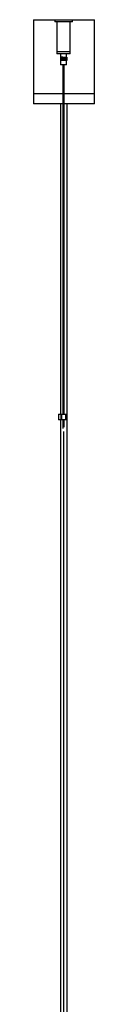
# Model space of a CAD drawing. Header units: millimetres. Extents: x -523 to 877, y -253 to 1093.
# Tile 4 of 4: x 808 to 863, y 198 to 1087. Entities that reach past the tile are written whole.
import ezdxf

# ---------------------------------------------------------------- set-up
doc = ezdxf.new("R2010")
doc.units = ezdxf.units.MM

msp = doc.modelspace()

# ---------------------------------------------------------------- linework, layer by layer
at = {"color": 7, "linetype": 'Continuous', "lineweight": 25}
for p, q in [((807.62, 1087.33), (807.62, 1011.33)), ((807.62, 1087.33), (862.62, 1087.33)), ((826.8, 1087.33), (826.8, 1085.48)), ((842.7, 1085.48), (826.8, 1085.48)), ((828.75, 1085.48), (828.75, 1056.48)), ((840.75, 1056.48), (840.75, 1085.48)), ((842.7, 1085.48), (842.7, 1087.33)), ((862.62, 1011.33), (862.62, 1087.33)), ((828.75, 1058.48), (840.75, 1058.48)), ((840.75, 1056.48), (828.75, 1056.48)), ((832.44, 1053.48), (831.96, 1053.48)), ((831.96, 1053.48), (831.96, 1050.48)), ((832.44, 1050.48), (831.96, 1050.48)), ((831.97, 1053.48), (831.97, 1050.48)), ((831.97, 1053.48), (831.97, 1050.48)), ((831.98, 1053.48), (831.98, 1050.48)), ((832, 1056.48), (832, 1053.48)), ((832, 1053.48), (832, 1050.48)), ((832, 1050.48), (832, 1046.48)), ((832.02, 1053.48), (832.02, 1050.48)), ((832.04, 1053.48), (832.04, 1050.48)), ((832.06, 1053.48), (832.06, 1050.48)), ((832.09, 1053.48), (832.09, 1050.48)), ((832.12, 1053.48), (832.12, 1050.48)), ((832.16, 1053.48), (832.16, 1050.48)), ((832.2, 1053.48), (832.2, 1050.48)), ((832.24, 1053.48), (832.24, 1050.48)), ((832.29, 1053.48), (832.29, 1050.48)), ((832.33, 1053.48), (832.33, 1050.48)), ((832.39, 1053.48), (832.39, 1050.48)), ((832.44, 1050.48), (832.44, 1053.48)), ((832.44, 1053.48), (832.44, 1050.48)), ((832.49, 1053.48), (832.44, 1053.48)), ((832.49, 1050.48), (832.44, 1050.48)), ((832.49, 1050.48), (832.49, 1053.48)), ((832.5, 1053.48), (832.5, 1050.48)), ((832.5, 1053.48), (832.5, 1050.48)), ((832.55, 1053.48), (832.5, 1053.48)), ((832.55, 1050.48), (832.5, 1050.48)), ((832.55, 1050.48), (832.55, 1053.48)), ((832.56, 1053.48), (832.56, 1050.48)), ((832.56, 1053.48), (832.56, 1050.48)), ((832.61, 1053.48), (832.56, 1053.48)), ((832.61, 1050.48), (832.56, 1050.48)), ((832.61, 1050.48), (832.61, 1053.48)), ((832.62, 1053.48), (832.62, 1050.48)), ((832.62, 1053.48), (832.62, 1050.48)), ((832.68, 1053.48), (832.62, 1053.48)), ((832.68, 1050.48), (832.62, 1050.48)), ((832.68, 1053.48), (832.68, 1050.48)), ((832.68, 1050.48), (832.68, 1053.48)), ((832.74, 1053.48), (832.68, 1053.48)), ((832.74, 1050.48), (832.68, 1050.48)), ((832.69, 1053.48), (832.69, 1050.48)), ((832.74, 1050.48), (832.74, 1053.48)), ((832.75, 1053.48), (832.75, 1050.48)), ((832.81, 1053.48), (832.75, 1053.48)), ((832.81, 1050.48), (832.75, 1050.48)), ((832.76, 1053.48), (832.76, 1050.48)), ((832.81, 1050.48), (832.81, 1053.48)), ((832.82, 1053.48), (832.82, 1050.48)), ((832.88, 1053.48), (832.82, 1053.48)), ((832.88, 1050.48), (832.82, 1050.48)), ((832.83, 1053.48), (832.83, 1050.48)), ((832.88, 1050.48), (832.88, 1053.48)), ((832.89, 1053.48), (832.89, 1050.48)), ((832.96, 1053.48), (832.89, 1053.48)), ((832.96, 1050.48), (832.89, 1050.48)), ((832.9, 1053.48), (832.9, 1050.48)), ((832.96, 1053.48), (832.96, 1050.48)), ((832.96, 1050.48), (832.96, 1053.48)), ((833.03, 1053.48), (832.96, 1053.48)), ((833.03, 1050.48), (832.96, 1050.48)), ((832.98, 1053.48), (832.98, 1050.48)), ((832.99, 1050.69), (833.09, 1050.7)), ((833.03, 1050.48), (833.03, 1053.48)), ((833.04, 1053.48), (833.04, 1050.48)), ((833.11, 1053.48), (833.04, 1053.48)), ((833.11, 1050.48), (833.04, 1050.48)), ((833.06, 1053.48), (833.06, 1050.48)), ((833.11, 1050.48), (833.11, 1053.48)), ((833.12, 1053.48), (833.12, 1050.48)), ((833.19, 1053.48), (833.12, 1053.48)), ((833.19, 1050.48), (833.12, 1050.48)), ((833.14, 1053.48), (833.14, 1050.48)), ((833.19, 1050.48), (833.19, 1053.48)), ((833.2, 1053.48), (833.2, 1050.48)), ((833.28, 1053.48), (833.2, 1053.48)), ((833.28, 1050.48), (833.2, 1050.48)), ((833.22, 1053.48), (833.22, 1050.48)), ((833.28, 1053.48), (833.28, 1050.48)), ((833.28, 1050.48), (833.28, 1053.48)), ((833.36, 1053.48), (833.28, 1053.48)), ((833.36, 1050.48), (833.28, 1050.48)), ((833.31, 1053.48), (833.31, 1050.48)), ((833.36, 1050.48), (833.36, 1053.48)), ((833.37, 1053.48), (833.37, 1050.48)), ((833.45, 1053.48), (833.37, 1053.48)), ((833.45, 1050.48), (833.37, 1050.48)), ((833.4, 1053.48), (833.4, 1050.48)), ((833.45, 1053.48), (833.45, 1050.48)), ((833.45, 1050.48), (833.45, 1053.48)), ((833.54, 1053.48), (833.45, 1053.48)), ((833.54, 1050.48), (833.45, 1050.48)), ((833.49, 1053.48), (833.49, 1050.48)), ((833.54, 1050.48), (833.54, 1053.48)), ((833.54, 1053.48), (833.54, 1050.48)), ((833.63, 1053.48), (833.54, 1053.48)), ((833.63, 1050.48), (833.54, 1050.48)), ((833.58, 1053.48), (833.58, 1050.48)), ((833.63, 1053.48), (833.63, 1050.48)), ((833.63, 1050.48), (833.63, 1053.48)), ((833.72, 1053.48), (833.63, 1053.48)), ((833.72, 1050.48), (833.63, 1050.48)), ((833.67, 1053.48), (833.67, 1050.48)), ((833.72, 1050.48), (833.72, 1053.48)), ((833.72, 1053.48), (833.72, 1050.48)), ((833.81, 1053.48), (833.72, 1053.48)), ((833.81, 1050.48), (833.72, 1050.48)), ((833.76, 1053.48), (833.76, 1050.48)), ((833.81, 1050.48), (833.81, 1053.48)), ((833.82, 1053.48), (833.82, 1050.48)), ((833.9, 1053.48), (833.82, 1053.48)), ((833.9, 1050.48), (833.82, 1050.48)), ((833.86, 1053.48), (833.86, 1050.48)), ((833.9, 1050.48), (833.9, 1053.48)), ((833.91, 1053.48), (833.91, 1050.48)), ((834, 1053.48), (833.91, 1053.48)), ((834, 1050.48), (833.91, 1050.48)), ((833.95, 1053.48), (833.95, 1050.48)), ((834, 1053.48), (834, 1050.48)), ((834, 1050.48), (834, 1053.48)), ((834.09, 1053.48), (834, 1053.48)), ((834.09, 1050.48), (834, 1050.48)), ((834.05, 1053.48), (834.05, 1050.48)), ((834.09, 1050.48), (834.09, 1053.48)), ((834.1, 1053.48), (834.1, 1050.48)), ((834.1, 1053.48), (834.19, 1053.48)), ((834.19, 1050.48), (834.1, 1050.48)), ((834.15, 1053.48), (834.15, 1050.48)), ((834.19, 1050.48), (834.19, 1053.48)), ((834.2, 1053.48), (834.2, 1050.48)), ((834.2, 1053.48), (834.29, 1053.48)), ((834.29, 1050.48), (834.2, 1050.48)), ((834.25, 1053.48), (834.25, 1050.48)), ((834.29, 1050.48), (834.29, 1053.48)), ((834.3, 1053.48), (834.39, 1053.48)), ((834.3, 1053.48), (834.3, 1050.48)), ((834.39, 1050.48), (834.3, 1050.48)), ((834.35, 1053.48), (834.35, 1050.48)), ((834.39, 1053.48), (834.49, 1053.48)), ((834.39, 1053.48), (834.39, 1050.48)), ((834.39, 1050.48), (834.39, 1053.48)), ((834.49, 1050.48), (834.39, 1050.48)), ((834.45, 1053.48), (834.45, 1050.48)), ((834.49, 1053.48), (834.58, 1053.48)), ((834.49, 1053.48), (834.49, 1050.48)), ((834.49, 1050.48), (834.49, 1053.48)), ((834.58, 1050.48), (834.49, 1050.48)), ((834.55, 1053.48), (834.55, 1050.48)), ((834.58, 1050.48), (834.58, 1053.48)), ((834.59, 1053.48), (834.68, 1053.48)), ((834.59, 1053.48), (834.59, 1050.48)), ((834.68, 1050.48), (834.59, 1050.48)), ((834.65, 1053.48), (834.65, 1050.48)), ((834.68, 1050.48), (834.68, 1053.48)), ((834.69, 1053.48), (834.78, 1053.48)), ((834.69, 1053.48), (834.69, 1050.48)), ((834.78, 1050.48), (834.69, 1050.48)), ((834.75, 1053.48), (834.75, 1050.48)), ((834.78, 1050.48), (834.78, 1053.48)), ((834.79, 1053.48), (834.88, 1053.48)), ((834.79, 1053.48), (834.79, 1050.48)), ((834.88, 1050.48), (834.79, 1050.48)), ((834.85, 1053.48), (834.85, 1050.48)), ((834.88, 1050.48), (834.88, 1053.48)), ((834.89, 1053.48), (834.98, 1053.48)), ((834.89, 1053.48), (834.89, 1050.48)), ((834.98, 1050.48), (834.89, 1050.48)), ((834.95, 1053.48), (834.95, 1050.48)), ((834.98, 1050.48), (834.98, 1053.48)), ((834.99, 1053.48), (835.08, 1053.48)), ((834.99, 1053.48), (834.99, 1050.48)), ((835.08, 1050.48), (834.99, 1050.48)), ((835.05, 1053.48), (835.05, 1050.48)), ((835.08, 1050.48), (835.08, 1053.48)), ((835.09, 1053.48), (835.18, 1053.48)), ((835.09, 1053.48), (835.09, 1050.48)), ((835.18, 1050.48), (835.09, 1050.48)), ((835.15, 1053.48), (835.15, 1050.48)), ((835.18, 1050.48), (835.18, 1053.48)), ((835.19, 1053.48), (835.19, 1050.48)), ((835.19, 1053.48), (835.28, 1053.48)), ((835.28, 1050.48), (835.19, 1050.48)), ((835.25, 1053.48), (835.25, 1050.48)), ((835.28, 1050.48), (835.28, 1053.48)), ((835.28, 1053.48), (835.28, 1050.48)), ((835.37, 1053.48), (835.28, 1053.48)), ((835.37, 1050.48), (835.28, 1050.48)), ((835.35, 1050.48), (835.35, 1053.48)), ((835.37, 1050.48), (835.37, 1053.48)), ((835.38, 1053.48), (835.38, 1050.48)), ((835.38, 1053.48), (835.47, 1053.48)), ((835.47, 1050.48), (835.38, 1050.48)), ((835.44, 1053.48), (835.44, 1050.48)), ((835.47, 1050.48), (835.47, 1053.48)), ((835.48, 1053.48), (835.48, 1050.48)), ((835.48, 1053.48), (835.57, 1053.48)), ((835.57, 1050.48), (835.48, 1050.48)), ((835.54, 1050.48), (835.54, 1053.48)), ((835.57, 1050.48), (835.57, 1053.48)), ((835.57, 1053.48), (835.57, 1050.48)), ((835.57, 1053.48), (835.66, 1053.48)), ((835.66, 1050.48), (835.57, 1050.48)), ((835.64, 1053.48), (835.64, 1050.48)), ((835.66, 1050.48), (835.66, 1053.48)), ((835.67, 1053.48), (835.67, 1050.48)), ((835.67, 1053.48), (835.75, 1053.48)), ((835.75, 1050.48), (835.67, 1050.48)), ((835.73, 1053.48), (835.73, 1050.48)), ((835.75, 1050.48), (835.75, 1053.48)), ((835.76, 1053.48), (835.76, 1050.48)), ((835.76, 1053.48), (835.84, 1053.48)), ((835.84, 1050.48), (835.76, 1050.48)), ((835.83, 1053.48), (835.83, 1050.48)), ((835.84, 1050.48), (835.84, 1053.48)), ((835.85, 1053.48), (835.85, 1050.48)), ((835.85, 1053.48), (835.93, 1053.48)), ((835.93, 1050.48), (835.85, 1050.48)), ((835.92, 1053.48), (835.92, 1050.48)), ((835.93, 1050.48), (835.93, 1053.48)), ((835.94, 1053.48), (835.94, 1050.48)), ((835.94, 1053.48), (836.02, 1053.48)), ((836.02, 1050.48), (835.94, 1050.48)), ((836.01, 1053.48), (836.01, 1050.48)), ((836.02, 1050.48), (836.02, 1053.48)), ((836.03, 1053.48), (836.03, 1050.48)), ((836.03, 1053.48), (836.11, 1053.48)), ((836.11, 1050.48), (836.03, 1050.48)), ((836.1, 1053.48), (836.1, 1050.48)), ((836.11, 1050.48), (836.11, 1053.48)), ((836.12, 1053.48), (836.12, 1050.48)), ((836.12, 1053.48), (836.2, 1053.48)), ((836.2, 1050.48), (836.12, 1050.48)), ((836.18, 1053.48), (836.18, 1050.48)), ((836.2, 1053.48), (836.2, 1050.48)), ((836.2, 1050.48), (836.2, 1053.48)), ((836.2, 1053.48), (836.28, 1053.48)), ((836.28, 1050.48), (836.2, 1050.48)), ((836.27, 1053.48), (836.27, 1050.48)), ((836.28, 1050.48), (836.28, 1053.48)), ((836.29, 1053.48), (836.29, 1050.48)), ((836.29, 1053.48), (836.36, 1053.48)), ((836.36, 1050.48), (836.29, 1050.48)), ((836.35, 1053.48), (836.35, 1050.48)), ((836.36, 1050.48), (836.36, 1053.48)), ((836.37, 1053.48), (836.37, 1050.48)), ((836.37, 1053.48), (836.44, 1053.48)), ((836.44, 1050.48), (836.37, 1050.48)), ((836.44, 1050.48), (836.44, 1053.48)), ((836.44, 1053.48), (836.44, 1050.48)), ((836.45, 1053.48), (836.45, 1050.48)), ((836.45, 1053.48), (836.52, 1053.48)), ((836.52, 1050.48), (836.45, 1050.48)), ((836.51, 1053.48), (836.51, 1050.48)), ((836.52, 1053.48), (836.52, 1050.48)), ((836.52, 1050.48), (836.52, 1053.48)), ((836.52, 1053.48), (836.59, 1053.48)), ((836.59, 1050.48), (836.52, 1050.48)), ((836.59, 1050.48), (836.59, 1053.48)), ((836.59, 1053.48), (836.59, 1050.48)), ((836.6, 1053.48), (836.6, 1050.48)), ((836.6, 1053.48), (836.67, 1053.48)), ((836.67, 1050.48), (836.6, 1050.48)), ((836.67, 1053.48), (836.67, 1050.48)), ((836.67, 1053.48), (836.67, 1050.48)), ((836.67, 1053.48), (836.74, 1053.48)), ((836.74, 1050.48), (836.67, 1050.48)), ((836.74, 1053.48), (836.74, 1050.48)), ((836.74, 1053.48), (836.74, 1050.48)), ((836.74, 1053.48), (836.81, 1053.48)), ((836.81, 1050.48), (836.74, 1050.48)), ((836.81, 1053.48), (836.81, 1050.48)), ((836.81, 1053.48), (836.81, 1050.48)), ((836.81, 1053.48), (837.54, 1053.48)), ((837.54, 1050.48), (836.81, 1050.48)), ((836.87, 1053.48), (836.87, 1050.48)), ((836.94, 1053.48), (836.94, 1050.48)), ((837, 1053.48), (837, 1050.48)), ((837.06, 1053.48), (837.06, 1050.48)), ((837.11, 1053.48), (837.11, 1050.48)), ((837.16, 1053.48), (837.16, 1050.48)), ((837.21, 1053.48), (837.21, 1050.48)), ((837.26, 1053.48), (837.26, 1050.48)), ((837.3, 1053.48), (837.3, 1050.48)), ((837.34, 1053.48), (837.34, 1050.48)), ((837.38, 1053.48), (837.38, 1050.48)), ((837.41, 1053.48), (837.41, 1050.48)), ((837.44, 1053.48), (837.44, 1050.48)), ((837.46, 1053.48), (837.46, 1050.48)), ((837.48, 1053.48), (837.48, 1050.48)), ((837.5, 1053.48), (837.5, 1056.48)), ((837.5, 1053.48), (837.5, 1050.48)), ((837.5, 1046.48), (837.5, 1050.48)), ((837.52, 1053.48), (837.52, 1050.48)), ((837.53, 1053.48), (837.53, 1050.48)), ((837.54, 1053.48), (837.54, 1050.48)), ((837.54, 1053.48), (837.54, 1050.48)), ((837.54, 1053.48), (837.54, 1050.48)), ((837.5, 1046.48), (832, 1046.48)), ((834.15, 1046.48), (834.15, 730.89)), ((835.35, 730.89), (835.35, 1046.48)), ((834.15, 1020.33), (807.62, 1020.33)), ((862.62, 1020.33), (835.35, 1020.33)), ((834.15, 1011.33), (807.62, 1011.33)), ((862.62, 1011.33), (835.35, 1011.33)), ((830.25, 730.89), (830.25, 725.89)), ((830.25, 730.89), (837.23, 730.89)), ((832.4, 730.89), (832.4, 725.89)), ((832.8, 730.89), (832.8, 725.89)), ((836.7, 725.89), (836.7, 730.89)), ((837.02, 725.89), (837.02, 730.89)), ((837.23, 725.89), (837.23, 730.89)), ((837.95, 725.89), (837.95, 730.89)), ((837.23, 725.89), (830.25, 725.89)), ((834.15, 725.89), (834.15, 718.05)), ((835.35, 719.19), (835.35, 725.89))]:
    msp.add_line(p, q, dxfattribs=at)
for points, knots in [([(832.1, 1011.33), (832.1, 1008.83), (832.1, 1000.41), (832.1, 981.44), (832.1, 954.47), (832.1, 920.97), (832.1, 885.55), (832.1, 848.16), (832.1, 806.47), (832.09, 767.4), (832.09, 740.75), (832.09, 730.89)], [0, 0, 0, 0, 0.026562, 0.089464, 0.201817, 0.314195, 0.447999, 0.581802, 0.715586, 0.894753, 1, 1, 1, 1]), ([(838.09, 122.74), (838.09, 126.3), (838.09, 133.1), (838.09, 142.83), (838.09, 151.6), (838.09, 159.42), (838.09, 166.25), (838.09, 172.12), (838.09, 177.26), (838.09, 182.04), (838.09, 190.96), (838.09, 204.21), (838.09, 226.44), (838.09, 253.48), (838.09, 287.22), (838.09, 323.04), (838.09, 360.91), (838.09, 403.09), (838.09, 449.56), (838.09, 500.3), (838.09, 551), (838.09, 601.93), (838.09, 653.09), (838.09, 704.46), (838.09, 755.73), (838.1, 806.89), (838.1, 853.41), (838.1, 895.33), (838.1, 932.77), (838.1, 961.1), (838.1, 980.27), (838.1, 990.08), (838.1, 999.6), (838.1, 1006.64), (838.1, 1010.5), (838.1, 1011.33)], [0, 0, 0, 0, 0.012121, 0.023148, 0.033085, 0.041932, 0.049694, 0.05626, 0.061815, 0.06711, 0.07246, 0.092009, 0.111952, 0.147567, 0.183183, 0.225583, 0.267984, 0.310385, 0.367173, 0.423961, 0.480751, 0.537541, 0.595365, 0.653189, 0.711014, 0.76884, 0.826669, 0.869084, 0.911496, 0.953899, 0.965092, 0.976267, 0.987021, 0.997186, 1, 1, 1, 1]), ([(832.09, 725.89), (832.09, 720.64), (832.09, 698.61), (832.09, 659.7), (832.09, 611.72), (832.09, 566.23), (832.09, 523.23), (832.09, 480.2), (832.09, 437.14), (832.09, 394.08), (832.09, 352.74), (832.09, 313.16), (832.09, 275.34), (832.09, 246.85), (832.09, 227.66), (832.09, 217.85), (832.09, 208.36), (832.09, 199.3), (832.09, 191.47), (832.09, 184.25), (832.09, 177.1), (832.09, 168.68), (832.09, 158.99), (832.09, 148.3), (832.09, 140.85), (832.09, 137.04)], [0, 0, 0, 0, 0.026906, 0.112801, 0.198695, 0.271574, 0.344452, 0.41733, 0.490206, 0.563081, 0.635955, 0.700084, 0.764212, 0.828339, 0.845269, 0.862166, 0.878413, 0.893774, 0.90848, 0.91851, 0.930716, 0.945103, 0.961674, 0.980434, 1, 1, 1, 1])]:
    msp.add_open_spline(points, degree=3, knots=knots, dxfattribs=at)
at = {"color": 8, "linetype": 'Continuous', "lineweight": 25}
msp.add_open_spline([(835.09, 150.5), (835.09, 154.6), (835.09, 163.2), (835.09, 176.33), (835.09, 189.87), (835.09, 203.41), (835.09, 224.85), (835.09, 254.22), (835.09, 293.89), (835.09, 335.96), (835.09, 380.43), (835.09, 425.96), (835.09, 472.56), (835.09, 520.21), (835.09, 567.84), (835.09, 615.44), (835.09, 664.62), (835.09, 697.86), (835.09, 715.29)], degree=3, knots=[0, 0, 0, 0, 0.021956, 0.046083, 0.07019, 0.094278, 0.11835, 0.184471, 0.250507, 0.329046, 0.407539, 0.486021, 0.570124, 0.654268, 0.73847, 0.822741, 0.907085, 1, 1, 1, 1], dxfattribs=at)

doc.saveas('drawing.dxf')
